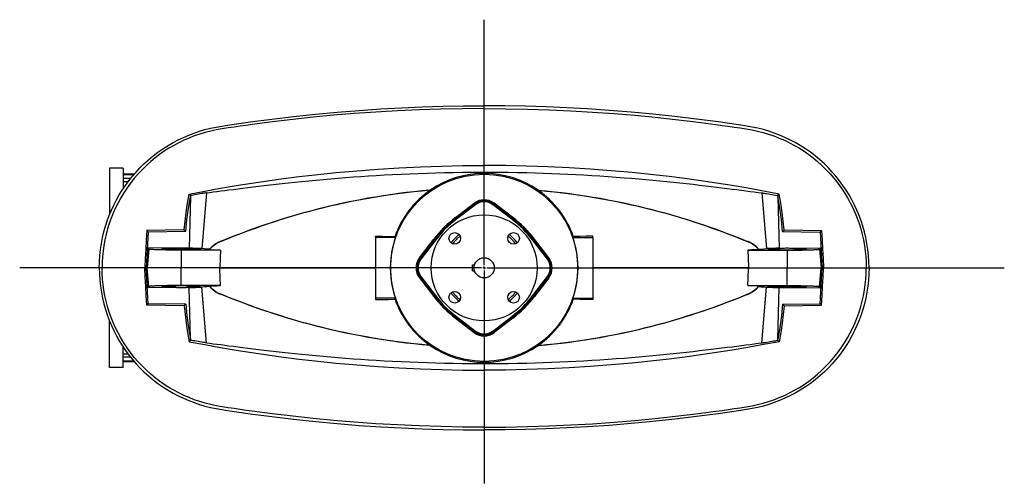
# Model space of a CAD drawing. Extents: x -1667 to 1410, y -819 to 3536.
# Tile 1 of 4: x -1667 to 284, y -819 to 100. Entities that reach past the tile are written whole.
import ezdxf

# ---------------------------------------------------------------- set-up
doc = ezdxf.new("R2010")
doc.units = 0
doc.layers.get('0').update_dxf_attribs({"linetype": 'CONTINUOUS'})
doc.layers.add('FORMAT', color=7, linetype='CONTINUOUS')

# ---------------------------------------------------------------- blocks, each defined once
blk = doc.blocks.new('SW_CENTERMARKSYMBOL_1')
at = {"layer": 'FORMAT', "color": 0}
for p, q in [((0, 5), (0, 491.7)), ((-5, 0), (-920.2, 0)), ((0, 0), (-2.5, 0)), ((0, 0), (0, 2.5)), ((0, 0), (0, -2.5)), ((0, 0), (2.5, 0)), ((5, 0), (1030.5, 0)), ((0, -5), (0, -427))]:
    blk.add_line(p, q, dxfattribs=at)

msp = doc.modelspace()

# ---------------------------------------------------------------- linework, layer by layer
at = {"color": 7, "linetype": 'CONTINUOUS'}
for p, q in [((-746.8, -75.9), (-746.8, -70.3)), ((-746.8, -188.6), (-746.8, -75.9)), ((-1488.8, -194.1), (-1488.8, -285.8)), ((-1461.8, -194.1), (-1488.8, -194.1)), ((-1461.8, -194.1), (-1461.8, -234.5)), ((-1439.8, -205.6), (-1461.8, -206.2)), ((-1461.8, -207.5), (-1440.9, -206.9)), ((-1447.3, -214.6), (-1461.8, -214.6)), ((-1452.3, -221.1), (-1461.8, -221.1)), ((-1328.7, -250.6), (-1331, -352.8)), ((-1328.2, -248.1), (-1328.7, -250.6)), ((-1297.1, -242.9), (-1305.9, -353.5)), ((-853.8, -237.8), (-853.7, -237.9)), ((-639.9, -237.8), (-639.9, -237.9)), ((-196.5, -242.9), (-187.7, -353.5)), ((-165.4, -248.1), (-164.9, -250.6)), ((-164.9, -250.6), (-162.6, -352.8)), ((-803.7, -291.9), (-766.4, -263.4)), ((-802.5, -293.4), (-765.2, -265)), ((-765, -265.2), (-802.3, -293.7)), ((-764.1, -266.4), (-801.4, -294.8)), ((-766.4, -263.4), (-765.2, -265)), ((-764.1, -266.4), (-765, -265.2)), ((-729.5, -266.4), (-728.6, -265.2)), ((-692.2, -294.8), (-729.5, -266.4)), ((-691.3, -293.7), (-728.6, -265.2)), ((-727.2, -263.4), (-728.4, -265)), ((-728.4, -265), (-691.1, -293.4)), ((-689.9, -291.9), (-727.2, -263.4)), ((-803.7, -291.9), (-802.5, -293.4)), ((-689.9, -291.9), (-691.1, -293.4)), ((-801.4, -294.8), (-802.3, -293.7)), ((-692.2, -294.8), (-691.3, -293.7)), ((-1412.6, -320.6), (-1416.2, -391.5)), ((-1412.6, -320.6), (-1415.4, -317.6)), ((-1338.1, -319.8), (-1412.6, -320.6)), ((-961.8, -331.6), (-961.8, -328.9)), ((-922.6, -331.6), (-961.8, -331.6)), ((-961.8, -331.6), (-961.8, -451.6)), ((-923.5, -329.3), (-922.6, -331.6)), ((-570.1, -329.3), (-571, -331.6)), ((-571, -331.6), (-531.8, -331.6)), ((-531.8, -331.6), (-531.8, -328.9)), ((-531.8, -331.6), (-531.8, -451.6)), ((-155.6, -319.8), (-81, -320.6)), ((-81, -320.6), (-78.2, -317.6)), ((-81, -320.6), (-77.4, -391.5)), ((-1269.7, -339.7), (-1269.6, -340)), ((-875, -372), (-846.5, -334.7)), ((-873.4, -373.2), (-845, -335.9)), ((-844.7, -336.1), (-873.2, -373.4)), ((-843.5, -337), (-872, -374.3)), ((-846.5, -334.7), (-845, -335.9)), ((-843.5, -337), (-844.7, -336.1)), ((-650.1, -337), (-648.9, -336.1)), ((-621.6, -374.3), (-650.1, -337)), ((-620.5, -373.4), (-648.9, -336.1)), ((-647.1, -334.7), (-648.7, -335.9)), ((-648.7, -335.9), (-620.2, -373.2)), ((-618.6, -372), (-647.1, -334.7)), ((-223.9, -339.7), (-224, -340)), ((-1412.8, -352), (-1416.2, -391.5)), ((-1411.2, -354.3), (-1414.5, -391.6)), ((-1411.2, -354.3), (-1412.8, -352)), ((-1331, -352.8), (-1412.8, -352)), ((-1346.8, -356.5), (-1346.8, -391.6)), ((-1269, -356.5), (-1346.8, -356.5)), ((-1290.7, -354.6), (-1290.8, -355.3)), ((-224.6, -356.5), (-146.8, -356.5)), ((-203, -354.6), (-202.8, -355.3)), ((-162.6, -352.8), (-80.8, -352)), ((-146.8, -356.5), (-146.8, -391.6)), ((-82.4, -354.3), (-80.8, -352)), ((-82.4, -354.3), (-79.1, -391.6)), ((-80.8, -352), (-77.4, -391.5)), ((-875, -372), (-873.4, -373.2)), ((-872, -374.3), (-873.2, -373.4)), ((-769.8, -397.6), (-769.8, -385.6)), ((-769.8, -385.6), (-765.9, -385.6)), ((-621.6, -374.3), (-620.5, -373.4)), ((-618.6, -372), (-620.2, -373.2)), ((-1503.7, -391.6), (-1509.3, -391.6)), ((-1419.3, -391.6), (-1503.7, -391.6)), ((-1418, -391.6), (-1419.3, -391.6)), ((-1416.2, -391.5), (-1418, -391.6)), ((-1414.5, -391.6), (-1418, -391.6)), ((-1416.2, -391.6), (-1418, -391.6)), ((-1412.8, -431.2), (-1416.2, -391.6)), ((-1412.6, -462.6), (-1416.2, -391.6)), ((-1346.8, -391.6), (-1414.5, -391.6)), ((-1411.2, -428.8), (-1414.5, -391.6)), ((-1270.7, -391.6), (-1346.8, -391.6)), ((-1346.8, -426.6), (-1346.8, -391.6)), ((-1270.7, -391.6), (-961.8, -391.6)), ((-872, -408.9), (-873.2, -409.8)), ((-872, -408.9), (-843.5, -446.2)), ((-769.8, -397.6), (-765.9, -397.6)), ((-650.1, -446.2), (-621.6, -408.9)), ((-621.6, -408.9), (-620.5, -409.8)), ((-222.9, -391.6), (-531.8, -391.6)), ((-222.9, -391.6), (-146.8, -391.6)), ((-146.8, -391.6), (-79.1, -391.6)), ((-146.8, -426.6), (-146.8, -391.6)), ((-82.4, -428.8), (-79.1, -391.6)), ((-81, -462.6), (-77.4, -391.6)), ((-80.8, -431.2), (-77.4, -391.6)), ((-79.1, -391.6), (-75.6, -391.6)), ((-77.4, -391.5), (-75.6, -391.6)), ((-77.4, -391.6), (-75.6, -391.6)), ((-75.6, -391.6), (-74.3, -391.6)), ((-74.3, -391.6), (10.1, -391.6)), ((10.1, -391.6), (15.7, -391.6)), ((-1411.2, -428.8), (-1412.8, -431.2)), ((-1269, -426.6), (-1346.8, -426.6)), ((-1290.7, -428.5), (-1290.8, -427.9)), ((-875, -411.1), (-873.4, -410)), ((-875, -411.1), (-846.5, -448.4)), ((-845, -447.2), (-873.4, -410)), ((-873.2, -409.8), (-844.7, -447.1)), ((-648.9, -447.1), (-620.5, -409.8)), ((-620.2, -410), (-648.7, -447.2)), ((-618.6, -411.1), (-647.1, -448.4)), ((-618.6, -411.1), (-620.2, -410)), ((-224.6, -426.6), (-146.8, -426.6)), ((-203, -428.5), (-202.8, -427.9)), ((-82.4, -428.8), (-80.8, -431.2)), ((-1331, -430.4), (-1412.8, -431.2)), ((-1328.7, -532.6), (-1331, -430.4)), ((-1297.1, -540.2), (-1305.9, -429.6)), ((-1269.7, -443.5), (-1269.6, -443.2)), ((-846.5, -448.4), (-845, -447.2)), ((-843.5, -446.2), (-844.7, -447.1)), ((-650.1, -446.2), (-648.9, -447.1)), ((-647.1, -448.4), (-648.7, -447.2)), ((-223.9, -443.5), (-224, -443.2)), ((-196.5, -540.2), (-187.7, -429.6)), ((-164.9, -532.6), (-162.6, -430.4)), ((-162.6, -430.4), (-80.8, -431.2)), ((-1412.6, -462.6), (-1415.4, -465.5)), ((-1338.1, -463.4), (-1412.6, -462.6)), ((-922.6, -451.6), (-961.8, -451.6)), ((-961.8, -451.6), (-961.8, -454.2)), ((-923.5, -453.9), (-922.6, -451.6)), ((-570.1, -453.9), (-571, -451.6)), ((-571, -451.6), (-531.8, -451.6)), ((-531.8, -451.6), (-531.8, -454.2)), ((-155.6, -463.4), (-81, -462.6)), ((-81, -462.6), (-78.2, -465.5)), ((-1488.8, -589.1), (-1488.8, -497.4)), ((-803.7, -491.3), (-802.5, -489.7)), ((-803.7, -491.3), (-766.4, -519.7)), ((-765.2, -518.2), (-802.5, -489.7)), ((-801.4, -488.3), (-802.3, -489.5)), ((-802.3, -489.5), (-765, -517.9)), ((-801.4, -488.3), (-764.1, -516.8)), ((-729.5, -516.8), (-692.2, -488.3)), ((-728.6, -517.9), (-691.3, -489.5)), ((-691.1, -489.7), (-728.4, -518.2)), ((-689.9, -491.3), (-727.2, -519.7)), ((-692.2, -488.3), (-691.3, -489.5)), ((-689.9, -491.3), (-691.1, -489.7)), ((-766.4, -519.7), (-765.2, -518.2)), ((-764.1, -516.8), (-765, -517.9)), ((-729.5, -516.8), (-728.6, -517.9)), ((-727.2, -519.7), (-728.4, -518.2)), ((-1328.2, -535), (-1328.7, -532.6)), ((-853.8, -545.4), (-853.7, -545.2)), ((-639.9, -545.4), (-639.9, -545.2)), ((-165.4, -535), (-164.9, -532.6)), ((-1461.8, -589.1), (-1461.8, -548.6)), ((-1461.8, -562.1), (-1452.3, -562.1)), ((-1447.3, -568.5), (-1461.8, -568.5)), ((-1440.9, -576.2), (-1461.8, -575.7)), ((-1461.8, -577), (-1439.8, -577.6)), ((-1461.8, -589.1), (-1488.8, -589.1)), ((-746.8, -594.5), (-746.8, -707.3)), ((-746.8, -707.3), (-746.8, -712.8))]:
    msp.add_line(p, q, dxfattribs=at)
for points in [[(-1509.3, -391.6), (-1509, -379.4), (-1508.3, -367.4), (-1507, -355.4), (-1505.2, -343.5), (-1502.9, -331.7), (-1500.1, -320), (-1497.1, -309.1), (-1493.6, -298.4), (-1489.7, -287.8), (-1485.3, -277.4), (-1480.6, -267.1), (-1475.4, -257), (-1469.8, -247.1), (-1463.8, -237.5), (-1457.4, -228.1), (-1450.7, -218.9), (-1443.7, -210.1), (-1436.4, -201.7), (-1428.7, -193.5), (-1420.8, -185.7), (-1411.8, -177.5), (-1402.6, -169.8), (-1393, -162.5), (-1383.2, -155.6), (-1373.1, -149.2), (-1362.7, -143.2), (-1352.7, -137.9), (-1342.5, -133.1), (-1332.1, -128.6), (-1321.6, -124.6), (-1310.8, -120.9), (-1299.9, -117.7), (-1288.9, -115), (-1277.7, -112.7), (-1266.4, -110.8), (-1255.1, -109), (-1232.8, -105.7), (-1210.5, -102.5), (-1167.4, -96.8), (-1124.3, -91.6), (-1081.2, -87), (-1038, -83), (-994.7, -79.5), (-951.4, -76.6), (-910.5, -74.3), (-869.6, -72.6), (-828.7, -71.3), (-787.8, -70.6), (-746.8, -70.3)], [(-746.8, -75.9), (-789.8, -76.2), (-832.8, -77), (-875.8, -78.4), (-918.8, -80.3), (-961.7, -82.8), (-1004.6, -85.8), (-1045, -89.2), (-1085.3, -93), (-1125.7, -97.4), (-1165.9, -102.2), (-1206.1, -107.5), (-1218, -109.2), (-1230, -110.9), (-1241.9, -112.6), (-1253.8, -114.4), (-1265.7, -116.3), (-1277.6, -118.3), (-1288.6, -120.6), (-1299.6, -123.4), (-1310.4, -126.6), (-1321, -130.3), (-1331.4, -134.3), (-1341.7, -138.8), (-1351.8, -143.7), (-1361.6, -148.9), (-1371.3, -154.6), (-1380.7, -160.6), (-1389.7, -167), (-1398.5, -173.7), (-1407, -180.7), (-1415.2, -188.1), (-1423.8, -196.4), (-1432, -205.1), (-1439.9, -214.2), (-1447.3, -223.6), (-1454.3, -233.3), (-1460.9, -243.2), (-1466.7, -252.9), (-1472.1, -262.7), (-1477.1, -272.8), (-1481.7, -283), (-1485.8, -293.4), (-1489.6, -303.9), (-1492.9, -314.6), (-1495.8, -325.4), (-1498.2, -336.4), (-1500.2, -347.4), (-1501.7, -358.3), (-1502.9, -369.4), (-1503.5, -380.4), (-1503.7, -391.6)], [(15.7, -391.6), (15.4, -379.4), (14.7, -367.4), (13.4, -355.4), (11.6, -343.5), (9.3, -331.7), (6.5, -320), (3.5, -309.1), (0, -298.4), (-4, -287.8), (-8.3, -277.4), (-13.1, -267.1), (-18.2, -257), (-23.8, -247.1), (-29.8, -237.5), (-36.2, -228.1), (-42.9, -218.9), (-49.9, -210.1), (-57.2, -201.7), (-64.9, -193.5), (-72.8, -185.7), (-81.8, -177.5), (-91, -169.8), (-100.6, -162.5), (-110.4, -155.6), (-120.5, -149.2), (-130.9, -143.2), (-140.9, -137.9), (-151.1, -133.1), (-161.5, -128.6), (-172, -124.6), (-182.8, -120.9), (-193.7, -117.7), (-204.7, -115), (-215.9, -112.7), (-227.2, -110.8), (-238.6, -109), (-260.8, -105.7), (-283.1, -102.5), (-326.2, -96.8), (-369.3, -91.6), (-412.4, -87), (-455.7, -83), (-498.9, -79.5), (-542.2, -76.6), (-583.1, -74.3), (-624, -72.6), (-664.9, -71.3), (-705.8, -70.6), (-746.8, -70.3)], [(-746.8, -75.9), (-703.8, -76.2), (-660.8, -77), (-617.8, -78.4), (-574.8, -80.3), (-531.9, -82.8), (-489, -85.8), (-448.6, -89.2), (-408.3, -93), (-368, -97.4), (-327.7, -102.2), (-287.5, -107.5), (-275.6, -109.2), (-263.6, -110.9), (-251.7, -112.6), (-239.8, -114.4), (-227.9, -116.3), (-216, -118.3), (-205, -120.6), (-194, -123.4), (-183.3, -126.6), (-172.6, -130.3), (-162.2, -134.3), (-151.9, -138.8), (-141.9, -143.7), (-132, -148.9), (-122.3, -154.6), (-112.9, -160.6), (-103.9, -167), (-95.1, -173.7), (-86.6, -180.7), (-78.4, -188.1), (-69.8, -196.4), (-61.6, -205.1), (-53.8, -214.2), (-46.3, -223.6), (-39.3, -233.3), (-32.7, -243.2), (-26.9, -252.9), (-21.5, -262.7), (-16.5, -272.8), (-11.9, -283), (-7.8, -293.4), (-4, -303.9), (-0.7, -314.6), (2.2, -325.4), (4.6, -336.4), (6.6, -347.4), (8.1, -358.3), (9.2, -369.4), (9.9, -380.4), (10.1, -391.6)], [(-1331.1, -245.3), (-1300.2, -239.4), (-1269.2, -233.9), (-1238.2, -228.6), (-1207.1, -223.7), (-1175.9, -219.1), (-1144.6, -214.8), (-1113.3, -210.8), (-1082, -207.2), (-1040.3, -202.9), (-998.6, -199.1), (-956.8, -195.9), (-914.9, -193.3), (-872.9, -191.3), (-830.9, -189.8), (-788.9, -188.9), (-746.8, -188.6)], [(-162.5, -245.3), (-193.4, -239.4), (-224.4, -233.9), (-255.4, -228.6), (-286.5, -223.7), (-317.7, -219.1), (-349, -214.8), (-380.3, -210.8), (-411.6, -207.2), (-453.3, -202.9), (-495, -199.1), (-536.8, -195.9), (-578.7, -193.3), (-620.7, -191.3), (-662.7, -189.8), (-704.7, -188.9), (-746.8, -188.6)], [(-1297.1, -242.9), (-1290.6, -242.1), (-1283.7, -241.2), (-1276.4, -240.3), (-1268.8, -239.3), (-1260.8, -238.3), (-1252.4, -237.2), (-1243.6, -236.1), (-1234.4, -234.9), (-1224.9, -233.7), (-1215.1, -232.5), (-1204.6, -231.2), (-1193.7, -229.9), (-1182.4, -228.5), (-1170.9, -227.2), (-1159, -225.8), (-1146.8, -224.5), (-1134.3, -223.1), (-1121.6, -221.8), (-1107.9, -220.4), (-1093.9, -219), (-1079.6, -217.6), (-1065, -216.3), (-1050.8, -215.1), (-1036.2, -213.8), (-1021.5, -212.7), (-1006.5, -211.5), (-991.4, -210.5), (-976, -209.4), (-960.5, -208.4), (-944.8, -207.5), (-928.2, -206.6), (-911.4, -205.8), (-894.4, -205), (-877.3, -204.3), (-860, -203.7), (-842.6, -203.2), (-825.1, -202.8), (-807.6, -202.4), (-790, -202.2), (-772.4, -202), (-754.7, -201.9), (-737, -201.9), (-718.3, -202), (-699.7, -202.2), (-681, -202.5), (-662.5, -202.9), (-646, -203.4), (-629.6, -203.9), (-613.3, -204.5), (-597.1, -205.1), (-581.1, -205.8), (-565.1, -206.6), (-549.3, -207.5), (-533.7, -208.4), (-517.4, -209.4), (-501.3, -210.5), (-485.4, -211.7), (-469.7, -212.9), (-455.1, -214), (-440.6, -215.3), (-426.4, -216.5), (-412.4, -217.8), (-398.7, -219.1), (-385.2, -220.4), (-372.1, -221.8), (-359.2, -223.1), (-345.9, -224.6), (-333, -226), (-320.5, -227.5), (-308.3, -228.9), (-297.1, -230.2), (-286.2, -231.5), (-275.7, -232.8), (-265.5, -234.1), (-255.7, -235.4), (-246.3, -236.6), (-237.3, -237.7), (-228.6, -238.8), (-219.9, -240), (-211.7, -241), (-203.9, -242), (-196.5, -242.9)], [(-1341.1, -316.5), (-1339.3, -299.1), (-1337, -281.7), (-1334.3, -263.5), (-1331.1, -245.3)], [(-1338.1, -319.8), (-1335.6, -296.6), (-1332.5, -273.6), (-1328.7, -250.6)], [(-1331.1, -245.3), (-1328.6, -247.8), (-1328.2, -248.1)], [(-1297.1, -242.9), (-1298.4, -243.1), (-1299.8, -243.3), (-1302, -243.6), (-1304.4, -244), (-1307.1, -244.4), (-1310, -244.9), (-1313.1, -245.4), (-1316.4, -246), (-1319.9, -246.6), (-1323.4, -247.3), (-1328.2, -248.1)], [(-853.8, -237.8), (-869.6, -239.2), (-885.3, -240.8), (-901, -242.6), (-916.5, -244.5), (-931.9, -246.6), (-947.1, -248.9), (-962.2, -251.3), (-977.1, -253.8), (-991.9, -256.5), (-1006.5, -259.4), (-1020.9, -262.3), (-1035.1, -265.4), (-1049.1, -268.6), (-1062.8, -271.9), (-1077, -275.4), (-1090.9, -279), (-1104.6, -282.7), (-1118, -286.5), (-1131.2, -290.4), (-1144.2, -294.3), (-1156.8, -298.3), (-1169.1, -302.3), (-1181.2, -306.4), (-1192.9, -310.4), (-1204.3, -314.4), (-1215.3, -318.5), (-1226.5, -322.6), (-1237.4, -326.8), (-1247.8, -330.8), (-1257.8, -334.8), (-1263.9, -337.3), (-1269.7, -339.7)], [(-853.7, -237.9), (-870, -239.4), (-886.1, -241), (-902.2, -242.9), (-918.1, -244.9), (-933.9, -247.1), (-949.6, -249.4), (-964.9, -251.9), (-980, -254.5), (-995, -257.3), (-1009.7, -260.2), (-1024.3, -263.2), (-1038.7, -266.4), (-1052.9, -269.6), (-1066.8, -273), (-1081.2, -276.6), (-1095.3, -280.4), (-1109.1, -284.2), (-1122.7, -288.1), (-1136.1, -292.1), (-1149.2, -296.1), (-1162.1, -300.2), (-1174.6, -304.4), (-1186.8, -308.5), (-1198.7, -312.7), (-1210.3, -316.8), (-1221.5, -321), (-1232.9, -325.3), (-1243.9, -329.6), (-1254.5, -333.8), (-1264.7, -337.9), (-1269.6, -340)], [(-639.9, -237.8), (-624, -239.2), (-608.3, -240.8), (-592.6, -242.6), (-577.1, -244.5), (-561.7, -246.6), (-546.5, -248.9), (-531.4, -251.3), (-516.5, -253.8), (-501.7, -256.5), (-487.1, -259.4), (-472.7, -262.3), (-458.5, -265.4), (-444.5, -268.6), (-430.8, -271.9), (-416.6, -275.4), (-402.7, -279), (-389, -282.7), (-375.6, -286.5), (-362.4, -290.4), (-349.5, -294.3), (-336.8, -298.3), (-324.5, -302.3), (-312.4, -306.4), (-300.7, -310.4), (-289.3, -314.4), (-278.3, -318.5), (-267.1, -322.6), (-256.2, -326.8), (-245.8, -330.8), (-235.8, -334.8), (-229.7, -337.3), (-223.9, -339.7)], [(-639.9, -237.9), (-623.6, -239.4), (-607.5, -241), (-591.4, -242.9), (-575.5, -244.9), (-559.7, -247.1), (-544, -249.4), (-528.7, -251.9), (-513.6, -254.5), (-498.6, -257.3), (-483.9, -260.2), (-469.3, -263.2), (-454.9, -266.4), (-440.8, -269.6), (-426.8, -273), (-412.5, -276.6), (-398.4, -280.4), (-384.5, -284.2), (-371, -288.1), (-357.5, -292.1), (-344.4, -296.1), (-331.5, -300.2), (-319, -304.4), (-306.8, -308.5), (-294.9, -312.7), (-283.3, -316.8), (-272.1, -321), (-260.7, -325.3), (-249.7, -329.6), (-239.1, -333.8), (-229, -337.9), (-224, -340)], [(-196.5, -242.9), (-195.2, -243.1), (-193.8, -243.3), (-191.6, -243.6), (-189.2, -244), (-186.5, -244.4), (-183.6, -244.9), (-180.5, -245.4), (-177.2, -246), (-173.7, -246.6), (-170.2, -247.3), (-165.4, -248.1)], [(-162.5, -245.3), (-165, -247.8), (-165.4, -248.1)], [(-155.6, -319.8), (-158, -296.6), (-161.1, -273.6), (-164.9, -250.6)], [(-152.5, -316.5), (-154.3, -299.1), (-156.6, -281.7), (-159.3, -263.5), (-162.5, -245.3)], [(-1415.4, -317.6), (-1416.4, -336.1), (-1417.4, -354.6), (-1418.3, -373.1), (-1419.3, -391.6)], [(-1341.1, -316.5), (-1378.3, -317.1), (-1415.4, -317.6)], [(-1338.1, -319.8), (-1340.4, -317.3), (-1341.1, -316.5)], [(-961.8, -328.9), (-949.1, -329), (-936.3, -329.2), (-923.5, -329.3)], [(-531.8, -328.9), (-544.5, -329), (-557.3, -329.2), (-570.1, -329.3)], [(-155.6, -319.8), (-153.3, -317.3), (-152.5, -316.5)], [(-152.5, -316.5), (-115.3, -317.1), (-78.2, -317.6)], [(-78.2, -317.6), (-77.2, -336.1), (-76.3, -354.6), (-75.3, -373.1), (-74.3, -391.6)], [(-1346.8, -356.5), (-1349.9, -356.5), (-1353, -356.5), (-1356.1, -356.5), (-1359.2, -356.5), (-1362.2, -356.5), (-1365.2, -356.5), (-1368.2, -356.4), (-1371.1, -356.4), (-1374, -356.3), (-1376.8, -356.3), (-1379.5, -356.2), (-1382.2, -356.2), (-1384.7, -356.1), (-1387.2, -356), (-1389.6, -356), (-1391.9, -355.9), (-1394, -355.8), (-1396.1, -355.7), (-1398, -355.7), (-1399.9, -355.6), (-1401.6, -355.5), (-1403.2, -355.4), (-1404.6, -355.3), (-1405.9, -355.2), (-1407.1, -355.1), (-1408.1, -355), (-1409, -354.9), (-1409.8, -354.8), (-1410.4, -354.7), (-1410.8, -354.6), (-1411.1, -354.5), (-1411.2, -354.3)], [(-1346.8, -352.9), (-1344.4, -352.9), (-1342, -353), (-1339.6, -353), (-1337.3, -353), (-1335, -353), (-1332.7, -353), (-1330.5, -353.1), (-1328.4, -353.1), (-1326.3, -353.2), (-1324.3, -353.2), (-1322.4, -353.3), (-1320.6, -353.3), (-1318.9, -353.4), (-1317.3, -353.4), (-1315.9, -353.5), (-1314.5, -353.6), (-1313.3, -353.6), (-1312.2, -353.7), (-1311.2, -353.8), (-1310.4, -353.9), (-1309.7, -354), (-1309.2, -354), (-1308.8, -354.1), (-1308.6, -354.2), (-1308.5, -354.3), (-1308.6, -354.4), (-1308.8, -354.4), (-1309.2, -354.5), (-1309.7, -354.6), (-1310.4, -354.7), (-1311.2, -354.8), (-1312.2, -354.9), (-1313.3, -354.9), (-1314.5, -355), (-1315.9, -355.1), (-1317.3, -355.1), (-1318.9, -355.2), (-1320.6, -355.3), (-1322.4, -355.3), (-1324.3, -355.4), (-1326.3, -355.4), (-1328.4, -355.5), (-1330.5, -355.5), (-1332.7, -355.5), (-1335, -355.6), (-1337.3, -355.6), (-1339.6, -355.6), (-1342, -355.6), (-1344.4, -355.6), (-1346.8, -355.6), (-1349.2, -355.6), (-1351.6, -355.6), (-1354, -355.6), (-1356.3, -355.6), (-1358.6, -355.6), (-1360.9, -355.5), (-1363.1, -355.5), (-1365.2, -355.5), (-1367.3, -355.4), (-1369.3, -355.4), (-1371.2, -355.3), (-1373, -355.3), (-1374.7, -355.2), (-1376.3, -355.1), (-1377.8, -355.1), (-1379.1, -355), (-1380.3, -354.9), (-1381.4, -354.9), (-1382.4, -354.8), (-1383.2, -354.7), (-1383.9, -354.6), (-1384.4, -354.5), (-1384.8, -354.4), (-1385, -354.4), (-1385.1, -354.3), (-1385, -354.2), (-1384.8, -354.1), (-1384.4, -354), (-1383.9, -354), (-1383.2, -353.9), (-1382.4, -353.8), (-1381.4, -353.7), (-1380.3, -353.6), (-1379.1, -353.6), (-1377.8, -353.5), (-1376.3, -353.4), (-1374.7, -353.4), (-1373, -353.3), (-1371.2, -353.3), (-1369.3, -353.2), (-1367.3, -353.2), (-1365.2, -353.1), (-1363.1, -353.1), (-1360.9, -353), (-1358.6, -353), (-1356.3, -353), (-1354, -353), (-1351.6, -353), (-1349.2, -352.9), (-1346.8, -352.9)], [(-1290.7, -354.6), (-1296, -354.3), (-1301.1, -353.9), (-1305.9, -353.5)], [(-1290.8, -355.3), (-1283.8, -355.7), (-1276.6, -356.1), (-1269, -356.5)], [(-1269, -356.5), (-1269.8, -371.6), (-1270.7, -391.6)], [(-202.8, -355.3), (-209.8, -355.7), (-217, -356.1), (-224.6, -356.5)], [(-224.6, -356.5), (-223.8, -371.6), (-222.9, -391.6)], [(-203, -354.6), (-197.7, -354.3), (-192.6, -353.9), (-187.7, -353.5)], [(-146.8, -352.9), (-149.2, -352.9), (-151.6, -353), (-154, -353), (-156.3, -353), (-158.6, -353), (-160.9, -353), (-163.1, -353.1), (-165.2, -353.1), (-167.3, -353.2), (-169.3, -353.2), (-171.2, -353.3), (-173, -353.3), (-174.7, -353.4), (-176.3, -353.4), (-177.8, -353.5), (-179.1, -353.6), (-180.3, -353.6), (-181.4, -353.7), (-182.4, -353.8), (-183.2, -353.9), (-183.9, -354), (-184.4, -354), (-184.8, -354.1), (-185, -354.2), (-185.1, -354.3), (-185, -354.4), (-184.8, -354.4), (-184.4, -354.5), (-183.9, -354.6), (-183.2, -354.7), (-182.4, -354.8), (-181.4, -354.9), (-180.3, -354.9), (-179.1, -355), (-177.8, -355.1), (-176.3, -355.1), (-174.7, -355.2), (-173, -355.3), (-171.2, -355.3), (-169.3, -355.4), (-167.3, -355.4), (-165.2, -355.5), (-163.1, -355.5), (-160.9, -355.5), (-158.6, -355.6), (-156.3, -355.6), (-154, -355.6), (-151.6, -355.6), (-149.2, -355.6), (-146.8, -355.6), (-144.4, -355.6), (-142, -355.6), (-139.6, -355.6), (-137.3, -355.6), (-135, -355.6), (-132.7, -355.5), (-130.5, -355.5), (-128.4, -355.5), (-126.3, -355.4), (-124.3, -355.4), (-122.4, -355.3), (-120.6, -355.3), (-118.9, -355.2), (-117.3, -355.1), (-115.9, -355.1), (-114.5, -355), (-113.3, -354.9), (-112.2, -354.9), (-111.2, -354.8), (-110.4, -354.7), (-109.7, -354.6), (-109.2, -354.5), (-108.8, -354.4), (-108.6, -354.4), (-108.5, -354.3), (-108.6, -354.2), (-108.8, -354.1), (-109.2, -354), (-109.7, -354), (-110.4, -353.9), (-111.2, -353.8), (-112.2, -353.7), (-113.3, -353.6), (-114.5, -353.6), (-115.9, -353.5), (-117.3, -353.4), (-118.9, -353.4), (-120.6, -353.3), (-122.4, -353.3), (-124.3, -353.2), (-126.3, -353.2), (-128.4, -353.1), (-130.5, -353.1), (-132.7, -353), (-135, -353), (-137.3, -353), (-139.6, -353), (-142, -353), (-144.4, -352.9), (-146.8, -352.9)], [(-146.8, -356.5), (-143.7, -356.5), (-140.6, -356.5), (-137.5, -356.5), (-134.4, -356.5), (-131.4, -356.5), (-128.4, -356.5), (-125.4, -356.4), (-122.5, -356.4), (-119.6, -356.3), (-116.8, -356.3), (-114.1, -356.2), (-111.5, -356.2), (-108.9, -356.1), (-106.4, -356), (-104, -356), (-101.8, -355.9), (-99.6, -355.8), (-97.5, -355.7), (-95.6, -355.7), (-93.7, -355.6), (-92, -355.5), (-90.4, -355.4), (-89, -355.3), (-87.7, -355.2), (-86.5, -355.1), (-85.5, -355), (-84.6, -354.9), (-83.9, -354.8), (-83.3, -354.7), (-82.8, -354.6), (-82.5, -354.5), (-82.4, -354.3)], [(-1509.3, -391.6), (-1509, -403.7), (-1508.3, -415.8), (-1507, -427.8), (-1505.2, -439.7), (-1502.9, -451.5), (-1500.1, -463.1), (-1497.1, -474), (-1493.6, -484.8), (-1489.7, -495.3), (-1485.3, -505.8), (-1480.6, -516), (-1475.4, -526.1), (-1469.8, -536), (-1463.8, -545.7), (-1457.4, -555.1), (-1450.7, -564.3), (-1443.7, -573), (-1436.4, -581.5), (-1428.7, -589.6), (-1420.8, -597.5), (-1411.8, -605.6), (-1402.6, -613.3), (-1393, -620.6), (-1383.2, -627.5), (-1373.1, -634), (-1362.7, -640), (-1352.7, -645.2), (-1342.5, -650.1), (-1332.1, -654.5), (-1321.6, -658.6), (-1310.8, -662.2), (-1299.9, -665.4), (-1288.9, -668.2), (-1277.7, -670.5), (-1266.4, -672.4), (-1255.1, -674.1), (-1232.8, -677.5), (-1210.5, -680.7), (-1167.4, -686.4), (-1124.3, -691.5), (-1081.2, -696.1), (-1038, -700.2), (-994.7, -703.7), (-951.4, -706.6), (-910.5, -708.8), (-869.6, -710.6), (-828.7, -711.8), (-787.8, -712.6), (-746.8, -712.8)], [(-746.8, -707.3), (-789.8, -707), (-832.8, -706.2), (-875.8, -704.8), (-918.8, -702.8), (-961.7, -700.4), (-1004.6, -697.3), (-1045, -694), (-1085.3, -690.1), (-1125.7, -685.8), (-1165.9, -681), (-1206.1, -675.7), (-1218, -674), (-1230, -672.3), (-1241.9, -670.5), (-1253.8, -668.7), (-1265.7, -666.9), (-1277.6, -664.8), (-1288.6, -662.5), (-1299.6, -659.7), (-1310.4, -656.5), (-1321, -652.9), (-1331.4, -648.8), (-1341.7, -644.4), (-1351.8, -639.5), (-1361.6, -634.2), (-1371.3, -628.6), (-1380.7, -622.5), (-1389.7, -616.2), (-1398.5, -609.5), (-1407, -602.4), (-1415.2, -595.1), (-1423.8, -586.7), (-1432, -578), (-1439.9, -569), (-1447.3, -559.6), (-1454.3, -549.9), (-1460.9, -539.9), (-1466.7, -530.3), (-1472.1, -520.4), (-1477.1, -510.4), (-1481.7, -500.2), (-1485.8, -489.8), (-1489.6, -479.2), (-1492.9, -468.5), (-1495.8, -457.7), (-1498.2, -446.8), (-1500.2, -435.7), (-1501.7, -424.8), (-1502.9, -413.8), (-1503.5, -402.7), (-1503.7, -391.6)], [(-1415.4, -465.5), (-1416.4, -447), (-1417.4, -428.5), (-1418.3, -410.1), (-1419.3, -391.6)], [(-1269, -426.6), (-1269.8, -411.6), (-1270.7, -391.6)], [(-746.8, -707.3), (-703.8, -707), (-660.8, -706.2), (-617.8, -704.8), (-574.8, -702.8), (-531.9, -700.4), (-489, -697.3), (-448.6, -694), (-408.3, -690.1), (-368, -685.8), (-327.7, -681), (-287.5, -675.7), (-275.6, -674), (-263.6, -672.3), (-251.7, -670.5), (-239.8, -668.7), (-227.9, -666.9), (-216, -664.8), (-205, -662.5), (-194, -659.7), (-183.3, -656.5), (-172.6, -652.9), (-162.2, -648.8), (-151.9, -644.4), (-141.9, -639.5), (-132, -634.2), (-122.3, -628.6), (-112.9, -622.5), (-103.9, -616.2), (-95.1, -609.5), (-86.6, -602.4), (-78.4, -595.1), (-69.8, -586.7), (-61.6, -578), (-53.8, -569), (-46.3, -559.6), (-39.3, -549.9), (-32.7, -539.9), (-26.9, -530.3), (-21.5, -520.4), (-16.5, -510.4), (-11.9, -500.2), (-7.8, -489.8), (-4, -479.2), (-0.7, -468.5), (2.2, -457.7), (4.6, -446.8), (6.6, -435.7), (8.1, -424.8), (9.2, -413.8), (9.9, -402.7), (10.1, -391.6)], [(15.7, -391.6), (15.4, -403.7), (14.7, -415.8), (13.4, -427.8), (11.6, -439.7), (9.3, -451.5), (6.5, -463.1), (3.5, -474), (0, -484.8), (-4, -495.3), (-8.3, -505.8), (-13.1, -516), (-18.2, -526.1), (-23.8, -536), (-29.8, -545.7), (-36.2, -555.1), (-42.9, -564.3), (-49.9, -573), (-57.2, -581.5), (-64.9, -589.6), (-72.8, -597.5), (-81.8, -605.6), (-91, -613.3), (-100.6, -620.6), (-110.4, -627.5), (-120.5, -634), (-130.9, -640), (-140.9, -645.2), (-151.1, -650.1), (-161.5, -654.5), (-172, -658.6), (-182.8, -662.2), (-193.7, -665.4), (-204.7, -668.2), (-215.9, -670.5), (-227.2, -672.4), (-238.6, -674.1), (-260.8, -677.5), (-283.1, -680.7), (-326.2, -686.4), (-369.3, -691.5), (-412.4, -696.1), (-455.7, -700.2), (-498.9, -703.7), (-542.2, -706.6), (-583.1, -708.8), (-624, -710.6), (-664.9, -711.8), (-705.8, -712.6), (-746.8, -712.8)], [(-224.6, -426.6), (-223.8, -411.6), (-222.9, -391.6)], [(-78.2, -465.5), (-77.2, -447), (-76.3, -428.5), (-75.3, -410.1), (-74.3, -391.6)], [(-1346.8, -426.6), (-1349.9, -426.6), (-1353, -426.6), (-1356.1, -426.6), (-1359.2, -426.6), (-1362.2, -426.7), (-1365.2, -426.7), (-1368.2, -426.7), (-1371.1, -426.8), (-1374, -426.8), (-1376.8, -426.9), (-1379.5, -426.9), (-1382.2, -427), (-1384.7, -427), (-1387.2, -427.1), (-1389.6, -427.2), (-1391.9, -427.2), (-1394, -427.3), (-1396.1, -427.4), (-1398, -427.5), (-1399.9, -427.6), (-1401.6, -427.7), (-1403.2, -427.8), (-1404.6, -427.9), (-1405.9, -428), (-1407.1, -428.1), (-1408.1, -428.2), (-1409, -428.3), (-1409.8, -428.4), (-1410.4, -428.5), (-1410.8, -428.6), (-1411.1, -428.7), (-1411.2, -428.8)], [(-1346.8, -430.2), (-1344.4, -430.2), (-1342, -430.2), (-1339.6, -430.2), (-1337.3, -430.2), (-1335, -430.1), (-1332.7, -430.1), (-1330.5, -430.1), (-1328.4, -430), (-1326.3, -430), (-1324.3, -429.9), (-1322.4, -429.9), (-1320.6, -429.8), (-1318.9, -429.8), (-1317.3, -429.7), (-1315.9, -429.6), (-1314.5, -429.6), (-1313.3, -429.5), (-1312.2, -429.4), (-1311.2, -429.4), (-1310.4, -429.3), (-1309.7, -429.2), (-1309.2, -429.1), (-1308.8, -429), (-1308.6, -428.9), (-1308.5, -428.9), (-1308.6, -428.8), (-1308.8, -428.7), (-1309.2, -428.6), (-1309.7, -428.5), (-1310.4, -428.4), (-1311.2, -428.4), (-1312.2, -428.3), (-1313.3, -428.2), (-1314.5, -428.1), (-1315.9, -428.1), (-1317.3, -428), (-1318.9, -427.9), (-1320.6, -427.9), (-1322.4, -427.8), (-1324.3, -427.8), (-1326.3, -427.7), (-1328.4, -427.7), (-1330.5, -427.7), (-1332.7, -427.6), (-1335, -427.6), (-1337.3, -427.6), (-1339.6, -427.5), (-1342, -427.5), (-1344.4, -427.5), (-1346.8, -427.5), (-1349.2, -427.5), (-1351.6, -427.5), (-1354, -427.5), (-1356.3, -427.6), (-1358.6, -427.6), (-1360.9, -427.6), (-1363.1, -427.7), (-1365.2, -427.7), (-1367.3, -427.7), (-1369.3, -427.8), (-1371.2, -427.8), (-1373, -427.9), (-1374.7, -427.9), (-1376.3, -428), (-1377.8, -428.1), (-1379.1, -428.1), (-1380.3, -428.2), (-1381.4, -428.3), (-1382.4, -428.4), (-1383.2, -428.4), (-1383.9, -428.5), (-1384.4, -428.6), (-1384.8, -428.7), (-1385, -428.8), (-1385.1, -428.9), (-1385, -428.9), (-1384.8, -429), (-1384.4, -429.1), (-1383.9, -429.2), (-1383.2, -429.3), (-1382.4, -429.4), (-1381.4, -429.4), (-1380.3, -429.5), (-1379.1, -429.6), (-1377.8, -429.6), (-1376.3, -429.7), (-1374.7, -429.8), (-1373, -429.8), (-1371.2, -429.9), (-1369.3, -429.9), (-1367.3, -430), (-1365.2, -430), (-1363.1, -430.1), (-1360.9, -430.1), (-1358.6, -430.1), (-1356.3, -430.2), (-1354, -430.2), (-1351.6, -430.2), (-1349.2, -430.2), (-1346.8, -430.2)], [(-1290.7, -428.5), (-1296, -428.9), (-1301.1, -429.3), (-1305.9, -429.6)], [(-1290.8, -427.9), (-1283.8, -427.5), (-1276.6, -427), (-1269, -426.6)], [(-202.8, -427.9), (-209.8, -427.5), (-217, -427), (-224.6, -426.6)], [(-203, -428.5), (-197.7, -428.9), (-192.6, -429.3), (-187.7, -429.6)], [(-146.8, -430.2), (-149.2, -430.2), (-151.6, -430.2), (-154, -430.2), (-156.3, -430.2), (-158.6, -430.1), (-160.9, -430.1), (-163.1, -430.1), (-165.2, -430), (-167.3, -430), (-169.3, -429.9), (-171.2, -429.9), (-173, -429.8), (-174.7, -429.8), (-176.3, -429.7), (-177.8, -429.6), (-179.1, -429.6), (-180.3, -429.5), (-181.4, -429.4), (-182.4, -429.4), (-183.2, -429.3), (-183.9, -429.2), (-184.4, -429.1), (-184.8, -429), (-185, -428.9), (-185.1, -428.9), (-185, -428.8), (-184.8, -428.7), (-184.4, -428.6), (-183.9, -428.5), (-183.2, -428.4), (-182.4, -428.4), (-181.4, -428.3), (-180.3, -428.2), (-179.1, -428.1), (-177.8, -428.1), (-176.3, -428), (-174.7, -427.9), (-173, -427.9), (-171.2, -427.8), (-169.3, -427.8), (-167.3, -427.7), (-165.2, -427.7), (-163.1, -427.7), (-160.9, -427.6), (-158.6, -427.6), (-156.3, -427.6), (-154, -427.5), (-151.6, -427.5), (-149.2, -427.5), (-146.8, -427.5), (-144.4, -427.5), (-142, -427.5), (-139.6, -427.5), (-137.3, -427.6), (-135, -427.6), (-132.7, -427.6), (-130.5, -427.7), (-128.4, -427.7), (-126.3, -427.7), (-124.3, -427.8), (-122.4, -427.8), (-120.6, -427.9), (-118.9, -427.9), (-117.3, -428), (-115.9, -428.1), (-114.5, -428.1), (-113.3, -428.2), (-112.2, -428.3), (-111.2, -428.4), (-110.4, -428.4), (-109.7, -428.5), (-109.2, -428.6), (-108.8, -428.7), (-108.6, -428.8), (-108.5, -428.9), (-108.6, -428.9), (-108.8, -429), (-109.2, -429.1), (-109.7, -429.2), (-110.4, -429.3), (-111.2, -429.4), (-112.2, -429.4), (-113.3, -429.5), (-114.5, -429.6), (-115.9, -429.6), (-117.3, -429.7), (-118.9, -429.8), (-120.6, -429.8), (-122.4, -429.9), (-124.3, -429.9), (-126.3, -430), (-128.4, -430), (-130.5, -430.1), (-132.7, -430.1), (-135, -430.1), (-137.3, -430.2), (-139.6, -430.2), (-142, -430.2), (-144.4, -430.2), (-146.8, -430.2)], [(-146.8, -426.6), (-143.7, -426.6), (-140.6, -426.6), (-137.5, -426.6), (-134.4, -426.6), (-131.4, -426.7), (-128.4, -426.7), (-125.4, -426.7), (-122.5, -426.8), (-119.6, -426.8), (-116.8, -426.9), (-114.1, -426.9), (-111.5, -427), (-108.9, -427), (-106.4, -427.1), (-104, -427.2), (-101.8, -427.2), (-99.6, -427.3), (-97.5, -427.4), (-95.6, -427.5), (-93.7, -427.6), (-92, -427.7), (-90.4, -427.8), (-89, -427.9), (-87.7, -428), (-86.5, -428.1), (-85.5, -428.2), (-84.6, -428.3), (-83.9, -428.4), (-83.3, -428.5), (-82.8, -428.6), (-82.5, -428.7), (-82.4, -428.8)], [(-853.8, -545.4), (-869.6, -544), (-885.3, -542.4), (-901, -540.6), (-916.5, -538.6), (-931.9, -536.5), (-947.1, -534.3), (-962.2, -531.9), (-977.1, -529.3), (-991.9, -526.6), (-1006.5, -523.8), (-1020.9, -520.8), (-1035.1, -517.8), (-1049.1, -514.6), (-1062.8, -511.3), (-1077, -507.8), (-1090.9, -504.1), (-1104.6, -500.4), (-1118, -496.6), (-1131.2, -492.7), (-1144.2, -488.8), (-1156.8, -484.8), (-1169.1, -480.8), (-1181.2, -476.8), (-1192.9, -472.7), (-1204.3, -468.7), (-1215.3, -464.7), (-1226.5, -460.5), (-1237.4, -456.4), (-1247.8, -452.3), (-1257.8, -448.3), (-1263.9, -445.9), (-1269.7, -443.5)], [(-853.7, -545.2), (-870, -543.8), (-886.1, -542.1), (-902.2, -540.3), (-918.1, -538.3), (-933.9, -536.1), (-949.6, -533.7), (-964.9, -531.3), (-980, -528.6), (-995, -525.9), (-1009.7, -523), (-1024.3, -519.9), (-1038.7, -516.8), (-1052.9, -513.5), (-1066.8, -510.1), (-1081.2, -506.5), (-1095.3, -502.8), (-1109.1, -499), (-1122.7, -495.1), (-1136.1, -491.1), (-1149.2, -487), (-1162.1, -482.9), (-1174.6, -478.8), (-1186.8, -474.6), (-1198.7, -470.5), (-1210.3, -466.3), (-1221.5, -462.2), (-1232.9, -457.8), (-1243.9, -453.6), (-1254.5, -449.4), (-1264.7, -445.2), (-1269.6, -443.2)], [(-639.9, -545.2), (-623.6, -543.8), (-607.5, -542.1), (-591.4, -540.3), (-575.5, -538.3), (-559.7, -536.1), (-544, -533.7), (-528.7, -531.3), (-513.6, -528.6), (-498.6, -525.9), (-483.9, -523), (-469.3, -519.9), (-454.9, -516.8), (-440.8, -513.5), (-426.8, -510.1), (-412.5, -506.5), (-398.4, -502.8), (-384.5, -499), (-371, -495.1), (-357.5, -491.1), (-344.4, -487), (-331.5, -482.9), (-319, -478.8), (-306.8, -474.6), (-294.9, -470.5), (-283.3, -466.3), (-272.1, -462.2), (-260.7, -457.8), (-249.7, -453.6), (-239.1, -449.4), (-229, -445.2), (-224, -443.2)], [(-639.9, -545.4), (-624, -544), (-608.3, -542.4), (-592.6, -540.6), (-577.1, -538.6), (-561.7, -536.5), (-546.5, -534.3), (-531.4, -531.9), (-516.5, -529.3), (-501.7, -526.6), (-487.1, -523.8), (-472.7, -520.8), (-458.5, -517.8), (-444.5, -514.6), (-430.8, -511.3), (-416.6, -507.8), (-402.7, -504.1), (-389, -500.4), (-375.6, -496.6), (-362.4, -492.7), (-349.5, -488.8), (-336.8, -484.8), (-324.5, -480.8), (-312.4, -476.8), (-300.7, -472.7), (-289.3, -468.7), (-278.3, -464.7), (-267.1, -460.5), (-256.2, -456.4), (-245.8, -452.3), (-235.8, -448.3), (-229.7, -445.9), (-223.9, -443.5)], [(-1341.1, -466.7), (-1378.3, -466.1), (-1415.4, -465.5)], [(-1338.1, -463.4), (-1340.4, -465.8), (-1341.1, -466.7)], [(-1341.1, -466.7), (-1339.3, -484.1), (-1337, -501.5), (-1334.3, -519.7), (-1331.1, -537.9)], [(-1338.1, -463.4), (-1335.6, -486.5), (-1332.5, -509.6), (-1328.7, -532.6)], [(-961.8, -454.2), (-949.1, -454.1), (-936.3, -454), (-923.5, -453.9)], [(-531.8, -454.2), (-544.5, -454.1), (-557.3, -454), (-570.1, -453.9)], [(-155.6, -463.4), (-158, -486.5), (-161.1, -509.6), (-164.9, -532.6)], [(-152.5, -466.7), (-154.3, -484.1), (-156.6, -501.5), (-159.3, -519.7), (-162.5, -537.9)], [(-155.6, -463.4), (-153.3, -465.8), (-152.5, -466.7)], [(-152.5, -466.7), (-115.3, -466.1), (-78.2, -465.5)], [(-1331.1, -537.9), (-1328.6, -535.4), (-1328.2, -535)], [(-1331.1, -537.9), (-1300.2, -543.7), (-1269.2, -549.3), (-1238.2, -554.5), (-1207.1, -559.4), (-1175.9, -564), (-1144.6, -568.3), (-1113.3, -572.3), (-1082, -576), (-1040.3, -580.3), (-998.6, -584.1), (-956.8, -587.2), (-914.9, -589.9), (-872.9, -591.9), (-830.9, -593.3), (-788.9, -594.2), (-746.8, -594.5)], [(-1297.1, -540.2), (-1298.4, -540), (-1299.8, -539.8), (-1302, -539.5), (-1304.4, -539.2), (-1307.1, -538.7), (-1310, -538.3), (-1313.1, -537.7), (-1316.4, -537.2), (-1319.9, -536.5), (-1323.4, -535.9), (-1328.2, -535)], [(-1297.1, -540.2), (-1290.6, -541), (-1283.7, -541.9), (-1276.4, -542.8), (-1268.8, -543.8), (-1260.8, -544.8), (-1252.4, -545.9), (-1243.6, -547.1), (-1234.4, -548.2), (-1224.9, -549.4), (-1215.1, -550.6), (-1204.6, -551.9), (-1193.7, -553.3), (-1182.4, -554.6), (-1170.9, -555.9), (-1159, -557.3), (-1146.8, -558.7), (-1134.3, -560), (-1121.6, -561.4), (-1107.9, -562.8), (-1093.9, -564.1), (-1079.6, -565.5), (-1065, -566.8), (-1050.8, -568.1), (-1036.2, -569.3), (-1021.5, -570.5), (-1006.5, -571.6), (-991.4, -572.7), (-976, -573.7), (-960.5, -574.7), (-944.8, -575.6), (-928.2, -576.5), (-911.4, -577.4), (-894.4, -578.1), (-877.3, -578.8), (-860, -579.4), (-842.6, -579.9), (-825.1, -580.4), (-807.6, -580.7), (-790, -581), (-772.4, -581.1), (-754.7, -581.2), (-737, -581.2), (-718.3, -581.1), (-699.7, -580.9), (-681, -580.6), (-662.5, -580.2), (-646, -579.8), (-629.6, -579.3), (-613.3, -578.7), (-597.1, -578), (-581.1, -577.3), (-565.1, -576.5), (-549.3, -575.7), (-533.7, -574.7), (-517.4, -573.7), (-501.3, -572.6), (-485.4, -571.5), (-469.7, -570.3), (-455.1, -569.1), (-440.6, -567.9), (-426.4, -566.6), (-412.4, -565.4), (-398.7, -564), (-385.2, -562.7), (-372.1, -561.4), (-359.2, -560), (-345.9, -558.6), (-333, -557.1), (-320.5, -555.7), (-308.3, -554.3), (-297.1, -552.9), (-286.2, -551.6), (-275.7, -550.3), (-265.5, -549), (-255.7, -547.8), (-246.3, -546.6), (-237.3, -545.4), (-228.6, -544.3), (-219.9, -543.2), (-211.7, -542.1), (-203.9, -541.1), (-196.5, -540.2)], [(-162.5, -537.9), (-193.4, -543.7), (-224.4, -549.3), (-255.4, -554.5), (-286.5, -559.4), (-317.7, -564), (-349, -568.3), (-380.3, -572.3), (-411.6, -576), (-453.3, -580.3), (-495, -584.1), (-536.8, -587.2), (-578.7, -589.9), (-620.7, -591.9), (-662.7, -593.3), (-704.7, -594.2), (-746.8, -594.5)], [(-196.5, -540.2), (-195.2, -540), (-193.8, -539.8), (-191.6, -539.5), (-189.2, -539.2), (-186.5, -538.7), (-183.6, -538.3), (-180.5, -537.7), (-177.2, -537.2), (-173.7, -536.5), (-170.2, -535.9), (-165.4, -535)], [(-162.5, -537.9), (-165, -535.4), (-165.4, -535)]]:
    msp.add_lwpolyline(points, dxfattribs=at)
for centre, radius in [((-746.8, -391.6), 185.4), ((-746.8, -391.6), 105), ((-805.1, -333.2), 11.5), ((-688.5, -333.2), 11.5), ((-746.8, -391.6), 20), ((-805.1, -449.9), 11.5), ((-688.5, -449.9), 11.5)]:
    msp.add_circle(centre, radius, dxfattribs=at)
for centre, radius, start, end in [((-746.8, -392.3), 187.9, 55.3121, 124.6879), ((-747.3, -391.5), 186.8, 124.716, 160.5421), ((-746.3, -391.5), 186.8, 19.4579, 55.284), ((-746.8, -289.1), 32.3, 52.6626, 127.3374), ((-746.8, -289.1), 30.3, 52.6626, 127.3374), ((-746.8, -289.1), 30, 52.6626, 127.3374), ((-746.8, -289.1), 28.5, 52.6626, 127.3374), ((-665.8, -472.6), 227.3, 127.3374, 142.6626), ((-827.8, -472.6), 227.3, 37.3374, 52.6626), ((-665.8, -472.6), 225.3, 127.3374, 142.6626), ((-665.8, -472.6), 225, 127.3374, 142.6626), ((-665.8, -472.6), 223.5, 127.3374, 142.6626), ((-827.8, -472.6), 223.5, 37.3374, 52.6626), ((-827.8, -472.6), 225, 37.3374, 52.6626), ((-827.8, -472.6), 225.3, 37.3374, 52.6626), ((-746.8, -391.6), 185.8, 161.1583, 198.8417), ((-746.8, -391.6), 82.4, 127.0027, 142.9973), ((-746.8, -391.6), 78.8, 127.259, 142.741), ((-746.8, -391.6), 78.8, 37.259, 52.741), ((-746.8, -391.6), 82.4, 37.0027, 52.9973), ((-746.8, -391.6), 185.8, 341.1583, 18.8417), ((-1248.3, -391.6), 55.9, 112.4129, 139.4042), ((-1248.3, -391.7), 56.3, 112.3526, 138.742), ((-245.3, -391.6), 55.9, 40.5958, 67.5871), ((-245.3, -391.7), 56.3, 41.258, 67.6474), ((-1331.5, -788.7), 435.9, 86.635, 89.9287), ((-162.1, -788.7), 435.9, 90.0713, 93.365), ((-849.3, -391.6), 32.3, 142.6626, 217.3374), ((-849.3, -391.6), 30.3, 142.6626, 217.3374), ((-849.3, -391.6), 30, 142.6626, 217.3374), ((-849.3, -391.6), 28.5, 142.6626, 217.3374), ((-644.3, -391.6), 28.5, 322.6626, 37.3374), ((-644.3, -391.6), 30, 322.6626, 37.3374), ((-644.3, -391.6), 30.3, 322.6626, 37.3374), ((-644.3, -391.6), 32.3, 322.6626, 37.3374), ((-1248.3, -391.5), 55.9, 220.5958, 247.5871), ((-1248.3, -391.4), 56.3, 221.258, 247.6474), ((-245.3, -391.5), 55.9, 292.4129, 319.4042), ((-245.3, -391.4), 56.3, 292.3526, 318.742), ((-1331.5, 5.5), 435.9, 270.0713, 273.365), ((-665.8, -310.6), 227.3, 217.3374, 232.6626), ((-665.8, -310.6), 225.3, 217.3374, 232.6626), ((-665.8, -310.6), 225, 217.3374, 232.6626), ((-665.8, -310.6), 223.5, 217.3374, 232.6626), ((-746.8, -391.6), 82.4, 217.0027, 232.9973), ((-746.8, -391.6), 78.8, 217.259, 232.741), ((-746.8, -391.6), 78.8, 307.259, 322.741), ((-746.8, -391.6), 82.4, 307.0027, 322.9973), ((-827.8, -310.6), 223.5, 307.3374, 322.6626), ((-827.8, -310.6), 225, 307.3374, 322.6626), ((-827.8, -310.6), 225.3, 307.3374, 322.6626), ((-827.8, -310.6), 227.3, 307.3374, 322.6626), ((-162.1, 5.5), 435.9, 266.635, 269.9287), ((-747.3, -391.6), 186.8, 199.4579, 235.284), ((-746.3, -391.6), 186.8, 304.716, 340.5421), ((-746.8, -494.1), 32.3, 232.6626, 307.3374), ((-746.8, -494.1), 30.3, 232.6626, 307.3374), ((-746.8, -494.1), 30, 232.6626, 307.3374), ((-746.8, -494.1), 28.5, 232.6626, 307.3374), ((-746.8, -390.8), 187.9, 235.3121, 304.6879)]:
    msp.add_arc(centre, radius, start, end, dxfattribs=at)

# ---------------------------------------------------------------- block references
at = {"layer": 'FORMAT'}
msp.add_blockref('SW_CENTERMARKSYMBOL_1', (-746.8, -391.6), dxfattribs=at)

doc.saveas('drawing.dxf')
